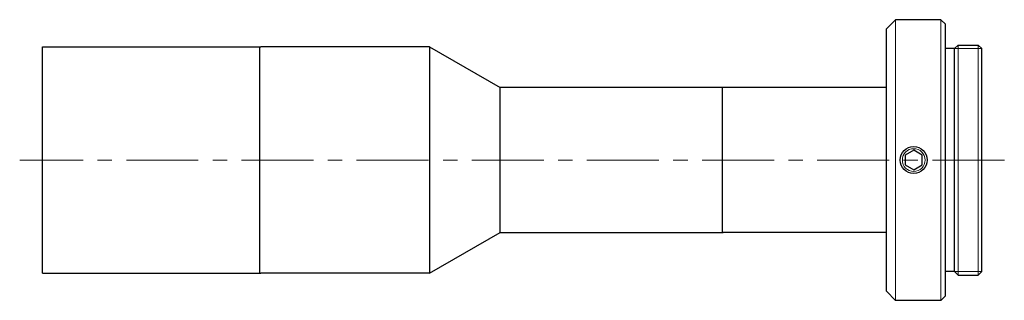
# Model space of a CAD drawing. Header units: millimetres. Extents: x 3 to 112, y 32 to 63.
import ezdxf

# ---------------------------------------------------------------- set-up
doc = ezdxf.new("R2010")
doc.units = ezdxf.units.MM
doc.header["$LTSCALE"] = 0.25
doc.linetypes.add('CENTER', pattern=[50.8, 31.75, -6.35, 6.35, -6.35])
for name, color, linetype, lineweight in [('01_外形線', 7, 'Continuous', 30), ('02_ﾈｼﾞ（断面）・遮光線仕切り', 7, 'Continuous', 20), ('03_細線', 7, 'Continuous', 9), ('04_中心線', 1, 'CENTER', 20)]:
    doc.layers.add(name, color=color, linetype=linetype, lineweight=lineweight)

msp = doc.modelspace()

# ---------------------------------------------------------------- linework, layer by layer
at = {"layer": '01_外形線'}
for p, q in [((99.06, 61.82), (100.06, 62.82)), ((105.06, 62.82), (100.06, 62.82)), ((105.06, 62.82), (105.56, 62.32)), ((105.56, 32.32), (105.56, 62.32)), ((99.06, 32.82), (99.06, 61.82)), ((5.96, 59.82), (30.06, 59.82)), ((5.96, 34.82), (5.96, 59.82)), ((29.96, 34.82), (29.96, 59.82)), ((48.66, 59.82), (30.06, 59.82)), ((48.66, 59.82), (48.66, 34.82)), ((48.66, 59.82), (56.46, 55.32)), ((106.56, 59.63), (106.95, 60.02)), ((106.95, 60.02), (109.16, 60.02)), ((109.56, 59.63), (109.16, 60.02)), ((106.56, 59.62), (105.56, 59.62)), ((106.56, 35.02), (106.56, 59.63)), ((109.56, 35.02), (109.56, 59.63)), ((81.06, 55.32), (56.46, 55.32)), ((56.46, 39.32), (56.46, 55.32)), ((80.96, 39.32), (80.96, 55.32)), ((99.06, 55.32), (81.06, 55.32)), ((48.66, 34.82), (56.46, 39.32)), ((56.46, 39.32), (81.06, 39.32)), ((99.06, 39.32), (81.06, 39.32)), ((5.96, 34.82), (30.06, 34.82)), ((48.66, 34.82), (30.06, 34.82)), ((106.56, 35.02), (105.56, 35.02)), ((106.95, 34.62), (106.56, 35.02)), ((109.56, 35.02), (109.16, 34.62)), ((106.95, 34.62), (109.16, 34.62)), ((99.06, 32.82), (100.06, 31.82)), ((105.06, 31.82), (100.06, 31.82)), ((105.06, 31.82), (105.56, 32.32))]:
    msp.add_line(p, q, dxfattribs=at)
at = {"layer": '01_外形線', "ltscale": 0.5}
msp.add_lwpolyline([(101.12, 46.78), (102.06, 46.24), (102.99, 46.78), (102.99, 47.86), (102.06, 48.41), (101.12, 47.86)], close=True, dxfattribs=at)
at = {"layer": '01_外形線'}
msp.add_circle((102.06, 47.32), 1.5, dxfattribs=at)
at = {"layer": '02_ﾈｼﾞ（断面）・遮光線仕切り'}
for p, q in [((100.06, 62.82), (100.06, 31.82)), ((105.06, 62.82), (105.06, 31.82)), ((106.95, 60.02), (106.95, 34.62)), ((109.16, 60.02), (109.16, 34.62)), ((106.56, 59.63), (109.56, 59.63)), ((106.56, 35.02), (109.56, 35.02))]:
    msp.add_line(p, q, dxfattribs=at)
at = {"layer": '03_細線'}
msp.add_circle((102.06, 47.32), 1.25, dxfattribs=at)
at = {"layer": '04_中心線'}
msp.add_line((112.06, 47.32), (3.46, 47.32), dxfattribs=at)

doc.saveas('drawing.dxf')
